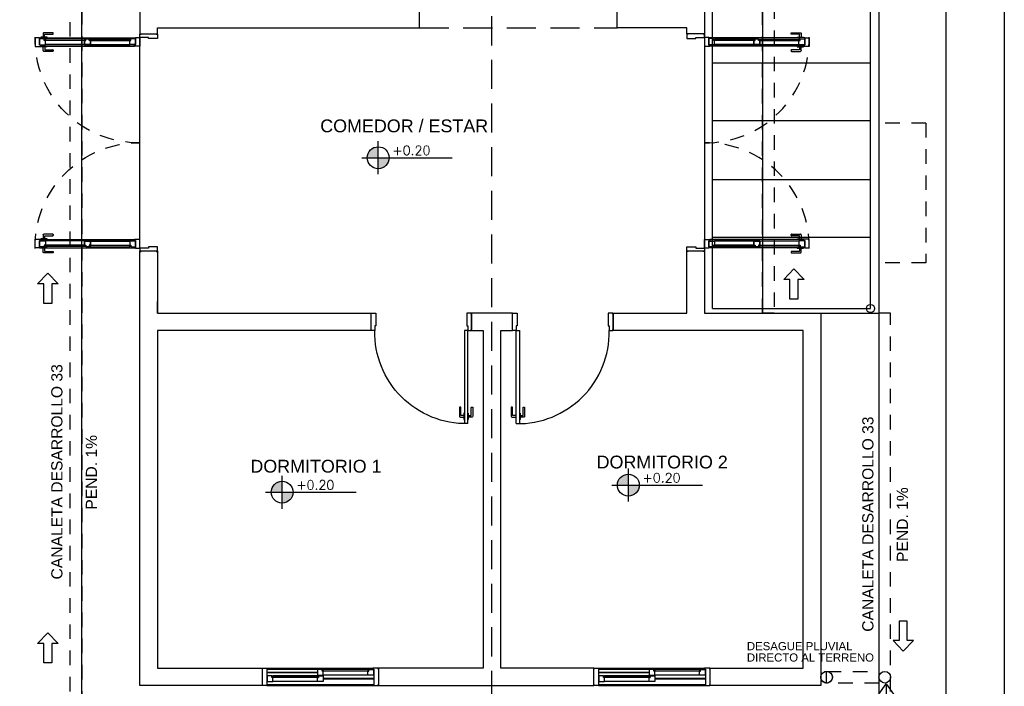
# Model space of a CAD drawing. Header units: millimetres. Extents: x 201 to 840, y 135 to 685.
# Tile 194 of 219: x 381.86 to 390.32, y 334.63 to 340.35. Entities that reach past the tile are written whole.
import ezdxf

# ---------------------------------------------------------------- set-up
doc = ezdxf.new("R2010")
doc.units = ezdxf.units.MM
doc.linetypes.add('HIDDEN', pattern=[0.375, 0.25, -0.125])
doc.linetypes.add('HIDDEN2', pattern=[0.1875, 0.125, -0.0625])
for name, color, linetype in [('01', 1, 'Continuous'), ('02', 2, 'Continuous'), ('03', 3, 'Continuous'), ('ABERTURAS', 2, 'Continuous'), ('DESAGÜE PLUVIAL', 4, 'Continuous'), ('LAMINA', 6, 'Continuous'), ('LLAMADAS', 1, 'Continuous'), ('muro', 6, 'Continuous'), ('NIVELES', 1, 'Continuous'), ('piso', 1, 'Continuous'), ('pluvial', 30, 'Continuous'), ('PROYECCIONES', 2, 'Continuous'), ('TEXT', 4, 'Continuous'), ('texto sanitario', 3, 'Continuous')]:
    doc.layers.add(name, color=color, linetype=linetype)
doc.styles.add('ARIAL', font='arial.ttf', dxfattribs={"height": 0.06})
doc.styles.add('ROMANS', font='romans.shx')
doc.styles.get("Standard").update_dxf_attribs({"font": 'arial.ttf'})
doc.dimstyles.new('05', dxfattribs={"dimscale": 0, "dimtxt": 0.09, "dimasz": 0.05, "dimexe": 0, "dimexo": 0, "dimgap": 0, "dimtad": 0, "dimzin": 0, "dimdsep": 46, "dimtxsty": 'Standard', "dimblk": 'OPEN90', "dimcen": 0.25, "dimclrd": 1, "dimclre": 1, "dimclrt": 3, "dimadec": 0, "dimazin": 0, "dimtfac": 1, "dimtofl": 0, "dimtmove": 2, "dimatfit": 3, "dimldrblk": 'BOXFILLED', "dimfxl": 1, "dimtolj": 1, "dimtzin": 0, "dimarcsym": 0})

# ---------------------------------------------------------------- blocks, each defined once
blk = doc.blocks.new('htyht')
at = {"layer": 'piso', "linetype": 'HIDDEN2'}
for p, q in [((5.684341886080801e-14, 1.199999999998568), (-0.4037342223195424, 1.199999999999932)), ((2.387423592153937e-12, 1.199999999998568), (6.821210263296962e-13, -5.684341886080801e-14)), ((0, 0), (-0.4037342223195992, -1.364242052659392e-12))]:
    blk.add_line(p, q, dxfattribs=at)
blk = doc.blocks.new('A$C767B3D9D')
at = {"layer": '02'}
for points in [[(0.03946577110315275, 0.06918377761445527), (0.01468104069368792, 0.06918377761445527, -0.4142135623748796), (0.01268104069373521, 0.07118377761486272), (0.01268104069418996, 0.13950250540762, 0.4142135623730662), (0.01068104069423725, 0.1415025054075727), (0.001999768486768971, 0.1415025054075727, 0.414213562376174), (-2.315136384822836e-07, 0.13950250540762), (-2.315136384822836e-07, 0.06284314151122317, 0.4142135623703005), (0.006340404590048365, 0.05650250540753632), (0.03946577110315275, 0.05650250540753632)], [(0.0758963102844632, 0.06918377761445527), (0.1006810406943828, 0.06918377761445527, 0.4142135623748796), (0.1026810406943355, 0.07118377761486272), (0.1026810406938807, 0.13950250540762, -0.4142135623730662), (0.1046810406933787, 0.1415025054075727), (0.1133623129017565, 0.1415025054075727, -0.414213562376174), (0.1153623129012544, 0.13950250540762), (0.1153623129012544, 0.06284314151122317, -0.4142135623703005), (0.1090216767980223, 0.05650250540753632), (0.0758963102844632, 0.05650250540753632)]]:
    blk.add_lwpolyline(points, format="xyb", dxfattribs=at)
for points in [[(0.0426810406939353, 0.09071931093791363), (0.03946577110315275, 0.09071931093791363), (0.03946577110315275, 0.0349669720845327), (0.0426810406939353, 0.0349669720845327)], [(0.07268104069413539, 0.09071931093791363), (0.0758963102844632, 0.09071931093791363), (0.0758963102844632, 0.0349669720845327), (0.07268104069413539, 0.0349669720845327)]]:
    blk.add_lwpolyline(points, dxfattribs=at)
at = {"layer": 'ABERTURAS', "ltscale": 0.01}
for points in [[(0.01268104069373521, 0.9400236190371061), (0.01268104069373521, 0.9500236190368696), (0.0426810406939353, 0.9500236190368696), (0.05268104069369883, 0.9500236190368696), (0.05268104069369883, 0.9000236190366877), (0.05268104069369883, 0.841023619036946), (0.0426810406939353, 0.841023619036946), (0.0426810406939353, 0.8000236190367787), (0.01268104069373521, 0.8000236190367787), (0.01268104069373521, 0.8100236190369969)], [(0.8726810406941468, 0.9400236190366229), (0.8726810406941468, 0.9500236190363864), (0.8426810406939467, 0.9500236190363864), (0.8326810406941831, 0.9500236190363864), (0.8326810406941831, 0.9000236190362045), (0.8326810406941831, 0.8410236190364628), (0.8426810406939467, 0.8410236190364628), (0.8426810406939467, 0.8000236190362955), (0.8726810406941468, 0.8000236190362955), (0.8726810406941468, 0.8100236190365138)], [(0.0426810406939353, 2.361903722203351e-05), (0.0426810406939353, 0.8000236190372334), (0.07268104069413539, 0.8000236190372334), (0.07268104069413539, 2.361903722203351e-05)], [(0.0426810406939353, 2.361903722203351e-05), (0.07268104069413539, 2.361903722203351e-05)]]:
    blk.add_lwpolyline(points, dxfattribs=at)
at = {"layer": 'ABERTURAS', "color": 1, "ltscale": 0.01}
blk.add_arc((0.05768104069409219, 0.7850236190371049), 0.7851432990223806, 268.9053094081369, 1.094690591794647, dxfattribs=at)
at = {"layer": 'muro'}
for points in [[(0.01018104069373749, 0.8000236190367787), (0.01018104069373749, 0.9500236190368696)], [(0.8751810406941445, 0.9500236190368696), (0.8751810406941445, 0.8000236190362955)]]:
    blk.add_lwpolyline(points, dxfattribs=at)
blk = doc.blocks.new('A$C3420644B')
at = {"layer": '01'}
for p, q in [((0.03746231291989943, 0.2814323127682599), (0.8625368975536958, 0.281432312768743)), ((0.04746231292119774, 0.2114323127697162), (0.8525368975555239, 0.2114323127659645)), ((0.04746231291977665, 0.2064323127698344), (0.8525368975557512, 0.2064323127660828))]:
    blk.add_line(p, q, dxfattribs=at)
for points in [[(0.07746231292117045, 0.2609103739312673), (0.4299996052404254, 0.2609103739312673), (0.4299996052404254, 0.2569103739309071), (0.07746231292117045, 0.2569103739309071)], [(0.8225368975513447, 0.2609103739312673), (0.4699996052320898, 0.2609103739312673), (0.4699996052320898, 0.2569103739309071), (0.8225368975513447, 0.2569103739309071)]]:
    blk.add_lwpolyline(points, dxfattribs=at)
at = {"layer": '02'}
for p, q in [((0.4349996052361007, 0.2714323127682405), (0.08775690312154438, 0.2714323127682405)), ((0.4649996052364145, 0.2714323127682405), (0.8122423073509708, 0.2714323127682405)), ((0.4249996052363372, 0.2214323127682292), (0.08746231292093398, 0.2214323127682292)), ((0.474999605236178, 0.2214323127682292), (0.8125368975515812, 0.2214323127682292))]:
    blk.add_line(p, q, dxfattribs=at)
at = {"layer": '03'}
for points in [[(-3.947612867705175e-07, 0.281432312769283), (-3.947614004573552e-07, 0.2064323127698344), (0.04746231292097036, 0.2064323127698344), (0.04746231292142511, 0.216432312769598), (0.03746231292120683, 0.216432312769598), (0.03746231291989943, 0.2814323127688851), (-3.947612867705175e-07, 0.281432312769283), (-3.947612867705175e-07, 0.281432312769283)], [(0.03746231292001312, 0.2214323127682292), (0.03746231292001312, 0.2214323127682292), (0.08746231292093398, 0.2214323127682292), (0.08746231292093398, 0.2564323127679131), (0.07746231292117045, 0.2564323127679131), (0.07746231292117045, 0.2714323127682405), (0.03746231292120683, 0.2714323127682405), (0.03746231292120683, 0.2499323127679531), (0.03746231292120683, 0.2499323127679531), (0.03746231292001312, 0.2214323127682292), (0.03746231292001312, 0.2214323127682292)], [(0.4749996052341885, 0.2214323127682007), (0.4749996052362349, 0.2214323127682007), (0.4249996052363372, 0.2214323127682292), (0.4249996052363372, 0.2564323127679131), (0.4349996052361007, 0.2564323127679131), (0.4349996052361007, 0.2714323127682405), (0.4749996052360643, 0.2714323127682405), (0.4749996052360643, 0.2714323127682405), (0.4749996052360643, 0.2714323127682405)], [(0.4249996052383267, 0.2214323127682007), (0.4249996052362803, 0.2214323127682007), (0.474999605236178, 0.2214323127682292), (0.474999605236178, 0.2564323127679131), (0.4649996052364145, 0.2564323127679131), (0.4649996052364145, 0.2714323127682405), (0.4249996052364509, 0.2714323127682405), (0.4249996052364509, 0.2714323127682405), (0.4249996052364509, 0.2714323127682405)], [(0.4249996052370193, 0.2564323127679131), (0.4249996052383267, 0.2214323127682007), (0.4249996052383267, 0.2214323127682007)], [(0.4749996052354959, 0.2564323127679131), (0.4749996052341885, 0.2214323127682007), (0.4749996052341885, 0.2214323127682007)], [(0.8625368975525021, 0.2214323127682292), (0.8625368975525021, 0.2214323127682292), (0.8125368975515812, 0.2214323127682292), (0.8125368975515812, 0.2564323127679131), (0.8225368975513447, 0.2564323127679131), (0.8225368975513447, 0.2714323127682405), (0.8625368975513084, 0.2714323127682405), (0.8625368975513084, 0.2499323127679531), (0.8625368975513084, 0.2499323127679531), (0.8625368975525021, 0.2214323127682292), (0.8625368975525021, 0.2214323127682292)], [(0.8999996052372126, 0.2814323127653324), (0.8999996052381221, 0.2064323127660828), (0.8525368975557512, 0.2064323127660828), (0.8525368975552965, 0.2164323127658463), (0.8625368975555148, 0.2164323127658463), (0.8625368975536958, 0.2814323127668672), (0.8999996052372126, 0.2814323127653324), (0.8999996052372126, 0.2814323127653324)]]:
    blk.add_lwpolyline(points, dxfattribs=at)
for points in [[(0.08775690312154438, 0.2714323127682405), (0.08775690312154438, 0.2614323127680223), (0.0777569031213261, 0.2614323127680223), (0.0777569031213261, 0.2714323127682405)], [(0.4247050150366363, 0.2714323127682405), (0.4247050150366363, 0.2614323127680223), (0.4347050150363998, 0.2614323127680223), (0.4347050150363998, 0.2714323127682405)], [(0.4752941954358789, 0.2714323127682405), (0.4752941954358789, 0.2614323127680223), (0.4652941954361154, 0.2614323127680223), (0.4652941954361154, 0.2714323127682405)], [(0.8122423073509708, 0.2714323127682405), (0.8122423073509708, 0.2614323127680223), (0.8222423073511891, 0.2614323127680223), (0.8222423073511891, 0.2714323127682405)], [(0.8122423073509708, 0.2714323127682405), (0.8122423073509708, 0.2614323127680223), (0.8222423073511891, 0.2614323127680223), (0.8222423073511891, 0.2714323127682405)]]:
    blk.add_lwpolyline(points, close=True, dxfattribs=at)
at = {"layer": 'ABERTURAS', "linetype": 'HIDDEN2'}
for points in [[(0.1032146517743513, 0.2814323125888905), (0.1032146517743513, 0.2846475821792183), (0.04746231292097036, 0.2846475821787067), (0.04746231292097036, 0.2814323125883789)], [(0.1032146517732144, 0.2064323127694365), (0.1032146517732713, 0.203217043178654), (0.04746231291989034, 0.2032170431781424), (0.04746231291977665, 0.2064323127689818)]]:
    blk.add_lwpolyline(points, dxfattribs=at)
for points in [[(0.08167911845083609, 0.2846475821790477), (0.08167911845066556, 0.3094323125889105, -0.4142135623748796), (0.08367911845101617, 0.31143231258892), (0.1519978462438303, 0.3114323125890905, 0.4142135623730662), (0.1539978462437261, 0.3134323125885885), (0.1539978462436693, 0.3221135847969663, 0.414213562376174), (0.1519978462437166, 0.3241135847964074), (0.07533848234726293, 0.3241135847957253, 0.4142135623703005), (0.06899784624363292, 0.3177729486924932), (0.06899784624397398, 0.2846475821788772)], [(0.08167911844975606, 0.2032170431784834), (0.08167911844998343, 0.1784323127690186, 0.4142135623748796), (0.08367911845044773, 0.1764323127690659), (0.151997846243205, 0.1764323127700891, -0.4142135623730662), (0.1539978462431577, 0.1744323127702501), (0.1539978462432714, 0.1657510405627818, -0.414213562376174), (0.1519978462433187, 0.1637510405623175), (0.07533848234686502, 0.1637510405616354, -0.4142135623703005), (0.06899784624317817, 0.1700916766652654), (0.06899784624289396, 0.2032170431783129)]]:
    blk.add_lwpolyline(points, format="xyb", dxfattribs=at)
blk = doc.blocks.new('puerta ventana')
at = {"layer": 'ABERTURAS', "ltscale": 0.01}
for points in [[(318.8755305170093, 344.459002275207), (318.8655305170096, 344.459002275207), (318.8655305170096, 344.4290022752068), (318.8655305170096, 344.419002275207), (318.9155305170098, 344.419002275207), (318.9405305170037, 344.4190022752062), (318.940530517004, 344.429002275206), (319.0155305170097, 344.4290022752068), (319.0155305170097, 344.459002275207), (319.0055305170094, 344.459002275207)], [(318.8755305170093, 342.589502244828), (318.8655305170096, 342.589502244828), (318.8655305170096, 342.6195022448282), (318.8655305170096, 342.629502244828), (318.9155305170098, 342.629502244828), (318.9405305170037, 342.6295022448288), (318.940530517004, 342.619502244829), (319.0155305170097, 342.6195022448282), (319.0155305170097, 342.589502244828), (319.0055305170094, 342.589502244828)]]:
    blk.add_lwpolyline(points, dxfattribs=at)
at = {"layer": 'ABERTURAS', "color": 250, "linetype": 'HIDDEN2'}
for centre, start, end in [((319.0269823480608, 344.412878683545), 269.2616633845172, 1.171312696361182), ((319.0269823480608, 342.6356258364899), 358.8286873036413, 90.73833661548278)]:
    blk.add_arc(centre, 0.8887002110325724, start, end, dxfattribs=at)
at = {"layer": '01', "extrusion": (0, 0, -1), "zscale": -1, "rotation": 0.1104346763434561}
blk.add_blockref('A$C3420644B', (-319.9150232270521, 344.1458357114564), dxfattribs=at)
at = {"layer": '01', "extrusion": (0, 0, -1), "xscale": -1, "zscale": -1, "rotation": 179.8895653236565}
blk.add_blockref('A$C3420644B', (-319.9150232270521, 342.9026688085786), dxfattribs=at)

msp = doc.modelspace()

# ---------------------------------------------------------------- hatches: boundary and pattern name
at = {"layer": 'NIVELES', "ltscale": 0.01}
h = msp.add_hatch(color=256, dxfattribs=at)
h.paths.add_polyline_path([(384.9419076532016, 339.2616010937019, 0.4142135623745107), (384.8478290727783, 339.167522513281), (384.9419076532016, 339.167522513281)])
h.paths.add_polyline_path([(385.0359862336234, 339.167522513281), (384.9419076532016, 339.167522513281), (384.9419076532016, 339.0734439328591, 0.4142135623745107)])
h = msp.add_hatch(color=256, dxfattribs=at)
h.paths.add_polyline_path([(387.0908740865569, 336.4491355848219, 0.4142135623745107), (386.9967955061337, 336.355057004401), (387.0908740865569, 336.355057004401)])
h.paths.add_polyline_path([(387.1849526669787, 336.355057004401), (387.0908740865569, 336.355057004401), (387.0908740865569, 336.2609784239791, 0.4142135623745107)])
h = msp.add_hatch(color=256, dxfattribs=at)
h.paths.add_polyline_path([(384.1161539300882, 336.3879842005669, 0.4142135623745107), (384.0220753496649, 336.2939056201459), (384.1161539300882, 336.2939056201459)])
h.paths.add_polyline_path([(384.21023251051, 336.2939056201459), (384.1161539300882, 336.2939056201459), (384.1161539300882, 336.1998270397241, 0.4142135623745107)])

# ---------------------------------------------------------------- linework, layer by layer
msp.add_lwpolyline([(380.8446548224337, 330.8373510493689), (380.8446548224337, 346.0849355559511), (390.321302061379, 346.0849355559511), (390.321302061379, 330.8373510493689)], close=True)
at = {"layer": '02', "color": 1, "ltscale": 0.01}
msp.add_circle((389.1718799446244, 337.8719752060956), 0.035, dxfattribs=at)
at = {"layer": '03', "linetype": 'ByBlock', "ltscale": 0.15}
for centre in [(388.7944901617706, 334.7044641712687), (389.2944901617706, 334.7044641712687)]:
    msp.add_circle(centre, 0.0500000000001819, dxfattribs=at)
at = {"layer": 'ABERTURAS', "color": 1}
for p, q in [((383.9944893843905, 334.7831068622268), (384.8944893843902, 334.7831068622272)), ((383.994489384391, 334.7731068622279), (384.8944893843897, 334.7731068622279)), ((384.8515720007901, 334.7711238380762), (384.4697839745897, 334.7711238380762)), ((386.8444893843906, 334.7831068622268), (387.7444893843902, 334.7831068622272)), ((386.844489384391, 334.7731068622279), (387.7444893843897, 334.7731068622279)), ((387.7015720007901, 334.7711238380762), (387.3197839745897, 334.7711238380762)), ((383.9844893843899, 334.7486238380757), (384.4194893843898, 334.7486238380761)), ((383.9844893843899, 334.7436238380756), (384.4194893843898, 334.7436238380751)), ((384.4194893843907, 334.6676253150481), (384.0371121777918, 334.6676253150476)), ((384.4191947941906, 334.7176253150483), (384.037406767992, 334.7176253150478)), ((384.8518665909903, 334.7211238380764), (384.4694893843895, 334.721123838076)), ((384.4694893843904, 334.6951253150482), (384.9044893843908, 334.6951253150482)), ((384.4694893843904, 334.6901253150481), (384.9044893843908, 334.6901253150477)), ((386.8344893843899, 334.7486238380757), (387.2694893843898, 334.7486238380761)), ((386.8344893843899, 334.7436238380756), (387.2694893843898, 334.7436238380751)), ((387.2694893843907, 334.6676253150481), (386.8871121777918, 334.6676253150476)), ((387.2691947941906, 334.7176253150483), (386.887406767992, 334.7176253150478)), ((387.7018665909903, 334.7211238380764), (387.3194893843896, 334.721123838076)), ((387.3194893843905, 334.6951253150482), (387.7544893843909, 334.6951253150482)), ((387.3194893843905, 334.6901253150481), (387.7544893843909, 334.6901253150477)), ((383.9844893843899, 334.6431068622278), (384.9044893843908, 334.6431068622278)), ((384.9044893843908, 334.6331068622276), (383.9844893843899, 334.6331068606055)), ((383.9844893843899, 334.6331068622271), (384.9044893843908, 334.6331068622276)), ((386.8344893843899, 334.6431068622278), (387.7544893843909, 334.6431068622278)), ((387.7544893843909, 334.6331068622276), (386.8344893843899, 334.6331068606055)), ((386.8344893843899, 334.6331068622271), (387.7544893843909, 334.6331068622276))]:
    msp.add_line(p, q, dxfattribs=at)
at = {"layer": 'ABERTURAS'}
for points in [[(383.9470266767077, 334.7731068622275), (383.9470266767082, 334.7831068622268), (383.9944893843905, 334.7831068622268), (383.994489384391, 334.7731068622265), (383.9844893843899, 334.7731068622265), (383.9844893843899, 334.6331068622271), (383.9470266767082, 334.6331068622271), (383.9470266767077, 334.6431068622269)], [(384.4194893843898, 334.7426238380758), (384.4194893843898, 334.721123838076), (384.4694893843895, 334.721123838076), (384.4694893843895, 334.7561238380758), (384.4594893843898, 334.7561238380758), (384.4594893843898, 334.7711238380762), (384.4194893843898, 334.7711238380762), (384.4194893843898, 334.7496238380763), (384.4194893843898, 334.7496238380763), (384.4194893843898, 334.7426238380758), (384.4194893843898, 334.7426238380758)], [(384.90186659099, 334.7426238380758), (384.90186659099, 334.721123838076), (384.8518665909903, 334.721123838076), (384.8518665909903, 334.7561238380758), (384.86186659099, 334.7561238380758), (384.86186659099, 334.7711238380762), (384.90186659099, 334.7711238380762), (384.90186659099, 334.7496238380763), (384.90186659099, 334.7496238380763), (384.90186659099, 334.7426238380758), (384.90186659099, 334.7426238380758)], [(384.941952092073, 334.7731068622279), (384.9419520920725, 334.7831068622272), (384.8944893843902, 334.7831068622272), (384.8944893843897, 334.773106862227), (384.9044893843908, 334.773106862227), (384.9044893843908, 334.6331068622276), (384.9419520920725, 334.6331068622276), (384.941952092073, 334.6431068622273)], [(386.7970266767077, 334.7731068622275), (386.7970266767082, 334.7831068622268), (386.8444893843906, 334.7831068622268), (386.844489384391, 334.7731068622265), (386.8344893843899, 334.7731068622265), (386.8344893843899, 334.6331068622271), (386.7970266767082, 334.6331068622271), (386.7970266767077, 334.6431068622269)], [(387.2694893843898, 334.7426238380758), (387.2694893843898, 334.721123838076), (387.3194893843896, 334.721123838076), (387.3194893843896, 334.7561238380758), (387.3094893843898, 334.7561238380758), (387.3094893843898, 334.7711238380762), (387.2694893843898, 334.7711238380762), (387.2694893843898, 334.7496238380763), (387.2694893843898, 334.7496238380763), (387.2694893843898, 334.7426238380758), (387.2694893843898, 334.7426238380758)], [(387.75186659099, 334.7426238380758), (387.75186659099, 334.721123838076), (387.7018665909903, 334.721123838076), (387.7018665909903, 334.7561238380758), (387.71186659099, 334.7561238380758), (387.71186659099, 334.7711238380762), (387.75186659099, 334.7711238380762), (387.75186659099, 334.7496238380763), (387.75186659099, 334.7496238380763), (387.75186659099, 334.7426238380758), (387.75186659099, 334.7426238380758)], [(387.791952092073, 334.7731068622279), (387.7919520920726, 334.7831068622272), (387.7444893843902, 334.7831068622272), (387.7444893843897, 334.773106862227), (387.7544893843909, 334.773106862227), (387.7544893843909, 334.6331068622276), (387.7919520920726, 334.6331068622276), (387.791952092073, 334.6431068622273)], [(383.9871121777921, 334.6891253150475), (383.9871121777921, 334.6676253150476), (384.0371121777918, 334.6676253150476), (384.0371121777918, 334.7026253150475), (384.027112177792, 334.7026253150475), (384.027112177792, 334.7176253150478), (383.9871121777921, 334.7176253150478), (383.9871121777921, 334.696125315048), (383.9871121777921, 334.696125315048), (383.9871121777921, 334.6891253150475), (383.9871121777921, 334.6891253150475)], [(384.4694893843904, 334.6891253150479), (384.4694893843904, 334.6676253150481), (384.4194893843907, 334.6676253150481), (384.4194893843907, 334.702625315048), (384.4294893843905, 334.702625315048), (384.4294893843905, 334.7176253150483), (384.4694893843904, 334.7176253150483), (384.4694893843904, 334.6961253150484), (384.4694893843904, 334.6961253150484), (384.4694893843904, 334.6891253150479), (384.4694893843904, 334.6891253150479)], [(386.8371121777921, 334.6891253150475), (386.8371121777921, 334.6676253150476), (386.8871121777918, 334.6676253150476), (386.8871121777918, 334.7026253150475), (386.8771121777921, 334.7026253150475), (386.8771121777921, 334.7176253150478), (386.8371121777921, 334.7176253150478), (386.8371121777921, 334.696125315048), (386.8371121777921, 334.696125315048), (386.8371121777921, 334.6891253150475), (386.8371121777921, 334.6891253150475)], [(387.3194893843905, 334.6891253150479), (387.3194893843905, 334.6676253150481), (387.2694893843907, 334.6676253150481), (387.2694893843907, 334.702625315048), (387.2794893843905, 334.702625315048), (387.2794893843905, 334.7176253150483), (387.3194893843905, 334.7176253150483), (387.3194893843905, 334.6961253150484), (387.3194893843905, 334.6961253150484), (387.3194893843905, 334.6891253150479), (387.3194893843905, 334.6891253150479)]]:
    msp.add_lwpolyline(points, dxfattribs=at)
for points in [[(384.4697839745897, 334.7711238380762), (384.4697839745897, 334.7611238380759), (384.4597839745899, 334.7611238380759), (384.4597839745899, 334.7711238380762)], [(384.8515720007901, 334.7711238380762), (384.8515720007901, 334.7611238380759), (384.8615720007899, 334.7611238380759), (384.8615720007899, 334.7711238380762)], [(387.3197839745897, 334.7711238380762), (387.3197839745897, 334.7611238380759), (387.3097839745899, 334.7611238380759), (387.3097839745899, 334.7711238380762)], [(387.7015720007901, 334.7711238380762), (387.7015720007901, 334.7611238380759), (387.7115720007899, 334.7611238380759), (387.7115720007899, 334.7711238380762)], [(384.037406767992, 334.7176253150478), (384.037406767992, 334.7076253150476), (384.0274067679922, 334.7076253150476), (384.0274067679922, 334.7176253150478)], [(384.4191947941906, 334.7176253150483), (384.4191947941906, 334.7076253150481), (384.4291947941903, 334.7076253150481), (384.4291947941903, 334.7176253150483)], [(386.887406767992, 334.7176253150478), (386.887406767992, 334.7076253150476), (386.8774067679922, 334.7076253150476), (386.8774067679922, 334.7176253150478)], [(387.2691947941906, 334.7176253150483), (387.2691947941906, 334.7076253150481), (387.2791947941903, 334.7076253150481), (387.2791947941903, 334.7176253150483)]]:
    msp.add_lwpolyline(points, close=True, dxfattribs=at)
at = {"layer": 'ABERTURAS', "color": 1}
for points in [[(384.86186659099, 334.7566018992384), (384.4597898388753, 334.7566018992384), (384.4597898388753, 334.7606018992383), (384.86186659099, 334.7606018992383)], [(387.71186659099, 334.7566018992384), (387.3097898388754, 334.7566018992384), (387.3097898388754, 334.7606018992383), (387.71186659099, 334.7606018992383)], [(384.027112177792, 334.7071033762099), (384.4292226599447, 334.7071033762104), (384.4292226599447, 334.7031033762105), (384.027112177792, 334.70310337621)], [(386.8771121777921, 334.7071033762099), (387.2792226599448, 334.7071033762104), (387.2792226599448, 334.7031033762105), (386.8771121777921, 334.70310337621)]]:
    msp.add_lwpolyline(points, dxfattribs=at)
at = {"layer": 'DESAGÜE PLUVIAL', "color": 1, "ltscale": 0.01}
for points in [[(382.0699113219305, 338.0834853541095), (382.0159286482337, 338.0834853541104), (382.1036506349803, 338.1746481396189), (382.1913726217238, 338.0834853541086), (382.1373899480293, 338.0834853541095), (382.1373899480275, 337.9154490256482), (382.0699113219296, 337.9154490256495)], [(388.4799201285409, 338.1209709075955), (388.4259374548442, 338.1209709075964), (388.5136594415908, 338.2121336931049), (388.6013814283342, 338.1209709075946), (388.5473987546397, 338.1209709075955), (388.5473987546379, 337.9529345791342), (388.47992012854, 337.9529345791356)], [(389.4191404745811, 335.0190221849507), (389.3651578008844, 335.0190221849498), (389.452879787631, 334.9278593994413), (389.5406017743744, 335.0190221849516), (389.4866191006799, 335.0190221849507), (389.4866191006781, 335.187058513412), (389.4191404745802, 335.1870585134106)], [(382.0699113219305, 334.9950894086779), (382.0159286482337, 334.9950894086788), (382.1036506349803, 335.0862521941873), (382.1913726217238, 334.995089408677), (382.1373899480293, 334.9950894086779), (382.1373899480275, 334.8270530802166), (382.0699113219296, 334.827053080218)]]:
    msp.add_lwpolyline(points, close=True, dxfattribs=at)
at = {"layer": 'LAMINA'}
msp.add_lwpolyline([(389.821302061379, 331.3373510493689), (389.821302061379, 345.3849355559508), (381.3446548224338, 345.3849355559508), (381.3446548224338, 331.3373510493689)], close=True, dxfattribs=at)
at = {"layer": 'muro', "color": 1, "linetype": 'HIDDEN'}
msp.add_line((385.2975226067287, 340.283106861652), (386.9944893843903, 340.283106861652), dxfattribs=at)
at = {"layer": 'muro', "color": 2}
for points in [[(383.0444893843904, 340.7356228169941), (382.8944893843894, 340.7356228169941), (382.8944893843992, 340.2331068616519), (383.0444893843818, 340.2331068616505), (383.0444893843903, 340.283106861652), (385.2975226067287, 340.283106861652), (385.2975226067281, 342.1725856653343), (385.1475226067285, 342.1725856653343), (385.1475226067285, 341.7848616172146), (385.112538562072, 341.7848616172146), (385.112538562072, 341.6348616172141), (385.1475226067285, 341.6348616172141), (385.1475226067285, 340.433106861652), (383.0444893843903, 340.4331068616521), (383.0444893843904, 340.7356228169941)], [(387.744489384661, 341.0831068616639), (387.7444893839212, 340.2331068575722), (387.5944893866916, 340.2331068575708), (387.5944893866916, 340.2831068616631), (386.9944893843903, 340.2831068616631), (386.9944893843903, 340.4331068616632), (387.5944893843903, 340.4331068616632), (387.5944893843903, 341.0831068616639), (387.744489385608, 341.0831068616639)], [(382.8944893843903, 334.6331068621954), (382.8944893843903, 338.3681068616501), (383.0444893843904, 338.3681068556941), (383.0444893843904, 337.8331068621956), (384.87948938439, 337.8331068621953), (384.87948938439, 337.6831068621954), (383.0444893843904, 337.6831068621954), (383.0444893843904, 334.7831068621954), (383.9444893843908, 334.7831068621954), (383.9444893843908, 334.6331068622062), (382.8944893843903, 334.6331068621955)], [(387.7944893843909, 334.7831068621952), (388.5944893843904, 334.7831068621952), (388.5944893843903, 337.6831068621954), (386.9594893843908, 337.6831068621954), (386.9594893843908, 337.8331068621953), (387.5944893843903, 337.8331068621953), (387.5944893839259, 338.3681068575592), (387.7444893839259, 338.3681068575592), (387.7444893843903, 337.8331068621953), (388.7444893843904, 337.8331068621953), (388.7444893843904, 334.6331068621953), (387.7944893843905, 334.6331068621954), (387.7944893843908, 334.7831068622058)], [(385.8444893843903, 337.6831068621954), (385.8444893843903, 334.7831068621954), (384.9444893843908, 334.7831068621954), (384.9444893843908, 334.6331068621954), (386.7944893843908, 334.6331068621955), (386.7944893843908, 334.7831068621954), (385.9944893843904, 334.7831068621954), (385.9944893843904, 337.6831068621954), (386.0944893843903, 337.6831068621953), (386.0944893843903, 337.8331068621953), (385.7444893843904, 337.8331068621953), (385.7444893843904, 337.6831068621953), (385.8444893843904, 337.6831068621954)]]:
    msp.add_lwpolyline(points, dxfattribs=at)
at = {"layer": 'muro'}
msp.add_lwpolyline([(383.0444893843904, 337.8331068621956), (383.0444893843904, 337.9331068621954)], dxfattribs=at)
at = {"layer": 'NIVELES', "color": 1}
for p, q in [((384.9420937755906, 339.0257723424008), (384.9420937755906, 339.3092726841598)), ((387.091060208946, 336.2133068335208), (387.091060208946, 336.4968071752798)), ((384.1163400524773, 336.1521554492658), (384.1163400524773, 336.4356557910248))]:
    msp.add_line(p, q, dxfattribs=at)
at = {"layer": 'NIVELES', "color": 3}
for p, q in [((384.8003436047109, 339.167522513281), (385.5783847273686, 339.167522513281)), ((383.9745898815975, 336.2939056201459), (384.7526310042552, 336.2939056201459)), ((386.9493100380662, 336.355057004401), (387.7273511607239, 336.355057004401))]:
    msp.add_line(p, q, dxfattribs=at)
for centre in [(384.9420937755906, 339.167522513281), (387.091060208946, 336.355057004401), (384.1163400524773, 336.2939056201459)]:
    msp.add_circle(centre, 0.0940785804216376, dxfattribs=at)
at = {"layer": 'piso', "color": 1}
msp.add_line((389.245728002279, 337.8331068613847), (389.245728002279, 343.6358309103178), dxfattribs=at)
at = {"layer": 'piso'}
for p, q in [((382.8944893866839, 338.4181068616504), (382.8944893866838, 340.2181068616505)), ((387.7444893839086, 340.2331068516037), (387.7444893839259, 338.3681068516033))]:
    msp.add_line(p, q, dxfattribs=at)
msp.add_lwpolyline([(388.2444878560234, 343.6358309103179), (388.2444894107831, 337.8331068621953), (389.2444893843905, 337.8331068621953), (389.2444893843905, 337.8331068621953), (389.2444893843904, 334.1331068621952), (382.3944893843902, 334.1331068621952), (382.3944893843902, 343.6358309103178), (382.3944893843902, 343.6358309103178), (382.3944893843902, 343.6358309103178), (382.3944893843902, 343.6358309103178), (382.3944893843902, 343.6358309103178), (382.3944893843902, 343.6358309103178), (388.2444878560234, 343.6358309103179)], dxfattribs=at)
at = {"layer": 'pluvial', "color": 3, "linetype": 'HIDDEN2'}
for points in [[(382.3944893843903, 343.2358309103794), (382.894489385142, 343.2358309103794), (382.894489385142, 343.1358309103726), (382.3944893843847, 343.1358309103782), (382.3944893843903, 334.1331068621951), (382.2944893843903, 334.1331068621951), (382.2944893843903, 343.6358309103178), (382.3944893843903, 343.6358309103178), (382.3944893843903, 343.2358309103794)], [(387.6444893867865, 343.2358309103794), (388.2444894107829, 343.2358309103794), (388.2444894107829, 343.6358309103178), (388.3444894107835, 343.6358309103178), (388.3444894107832, 337.8331068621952), (388.2444894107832, 337.8331068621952), (388.2444894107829, 343.1358309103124), (387.6444893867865, 343.1358309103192)]]:
    msp.add_lwpolyline(points, dxfattribs=at)
for points in [[(389.3444909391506, 334.133106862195), (389.3444909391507, 337.8331068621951), (389.2444893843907, 337.8331068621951), (389.2444893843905, 334.133106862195)], [(388.7944901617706, 334.7544649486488), (389.2444893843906, 334.7544649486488), (389.2444893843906, 334.6544633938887), (388.7944901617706, 334.6544633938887)]]:
    msp.add_lwpolyline(points, close=True, dxfattribs=at)
at = {"layer": 'pluvial', "color": 1, "linetype": 'HIDDEN2'}
for radius in [0.05000077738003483, 0.0500000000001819]:
    msp.add_circle((388.7944901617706, 334.7044641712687), radius, dxfattribs=at)
at = {"layer": 'pluvial', "linetype": 'HIDDEN'}
msp.add_circle((388.7944901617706, 334.7044641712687), 0.05000077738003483, dxfattribs=at)
at = {"layer": 'PROYECCIONES', "color": 1}
for p, q in [((387.8149321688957, 337.8719752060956), (387.8149321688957, 343.5611566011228)), ((389.1718799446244, 337.8719752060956), (389.1718799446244, 343.5611566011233)), ((387.8149321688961, 339.9840886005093), (389.1718799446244, 339.9840886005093)), ((387.8149321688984, 339.4882552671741), (389.1718799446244, 339.4882552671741)), ((387.8149321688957, 338.9799219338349), (389.1718799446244, 338.9799219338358)), ((387.8149321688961, 338.4840886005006), (389.1718799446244, 338.4840886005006)), ((387.8149321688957, 337.8719752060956), (389.1718799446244, 337.8719752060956))]:
    msp.add_line(p, q, dxfattribs=at)
at = {"layer": 'PROYECCIONES', "linetype": 'HIDDEN'}
msp.add_lwpolyline([(382.3944893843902, 334.1331068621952), (382.3944893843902, 343.6358309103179), (388.2444878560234, 343.6358309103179), (388.2444894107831, 337.8331068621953), (389.2444893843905, 337.8331068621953), (389.2444893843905, 334.1331068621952)], close=True, dxfattribs=at)
msp.add_lwpolyline([(385.9194893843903, 334.1331068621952), (385.9194893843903, 343.6358309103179)], dxfattribs=at)

# ---------------------------------------------------------------- block references
at = {"color": 183}
msp.add_blockref('htyht', (389.6482236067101, 338.2656052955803), dxfattribs=at)
at = {"layer": 'ABERTURAS', "xscale": -1}
msp.add_blockref('A$C767B3D9D', (385.754670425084, 336.8830832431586), dxfattribs=at)
at = {"layer": 'ABERTURAS'}
msp.add_blockref('A$C767B3D9D', (386.0843083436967, 336.8830832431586), dxfattribs=at)
at = {"layer": 'piso', "xscale": -1}
msp.add_blockref('puerta ventana', (701.9100199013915, -4.228395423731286), dxfattribs=at)
at = {"layer": 'piso'}
msp.add_blockref('puerta ventana', (68.728958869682, -4.228395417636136), dxfattribs=at)

# ---------------------------------------------------------------- texts
at = {"layer": 'NIVELES', "color": 2, "style": 'ROMANS'}
for p in [(385.0638285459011, 339.1905634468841), (387.2127949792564, 336.3780979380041), (384.2380748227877, 336.3169465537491)]:
    msp.add_attdef('+0.20', p, '_0.00', height=0.079375, dxfattribs=at)
at = {"layer": 'TEXT', "style": 'ARIAL'}
for s, p in [('COMEDOR / ESTAR', (384.4438433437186, 339.3861861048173)), ('DORMITORIO 1', (383.8437435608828, 336.4623965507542)), ('DORMITORIO 2', (386.8184637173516, 336.4980637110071))]:
    msp.add_text(s, height=0.11, dxfattribs=at).set_placement(p)
at = {"layer": 'texto sanitario', "color": 2, "ltscale": 0.01, "style": 'ARIAL'}
for s, p in [('CANALETA DESARROLLO 33', (382.2289374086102, 335.5443592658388)), ('PEND. 1%%%', (382.5257690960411, 336.1442999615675)), ('CANALETA DESARROLLO 33', (389.1969527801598, 335.0950412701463)), ('PEND. 1%%%', (389.4937844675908, 335.6949819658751))]:
    msp.add_text(s, height=0.09604420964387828, rotation=90, dxfattribs=at).set_placement(p)
at = {"layer": 'texto sanitario', "ltscale": 0.01, "style": 'ARIAL'}
for s, p in [('DESAGUE PLUVIAL ', (388.1096506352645, 334.9362249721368)), ('DIRECTO AL TERRENO', (388.1096506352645, 334.8390174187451))]:
    msp.add_text(s, height=0.07, dxfattribs=at).set_placement(p)

# ---------------------------------------------------------------- leaders
at = {"layer": 'LLAMADAS'}
msp.add_leader([(389.3062905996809, 334.6479542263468), (389.3062905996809, 333.7786124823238), (387.4608258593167, 333.7786124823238)], dimstyle='05', override={"dimscale": 1, "dimasz": 0.09, "dimldrblk": 'OPEN90'}, dxfattribs=at)

doc.saveas('drawing.dxf')
